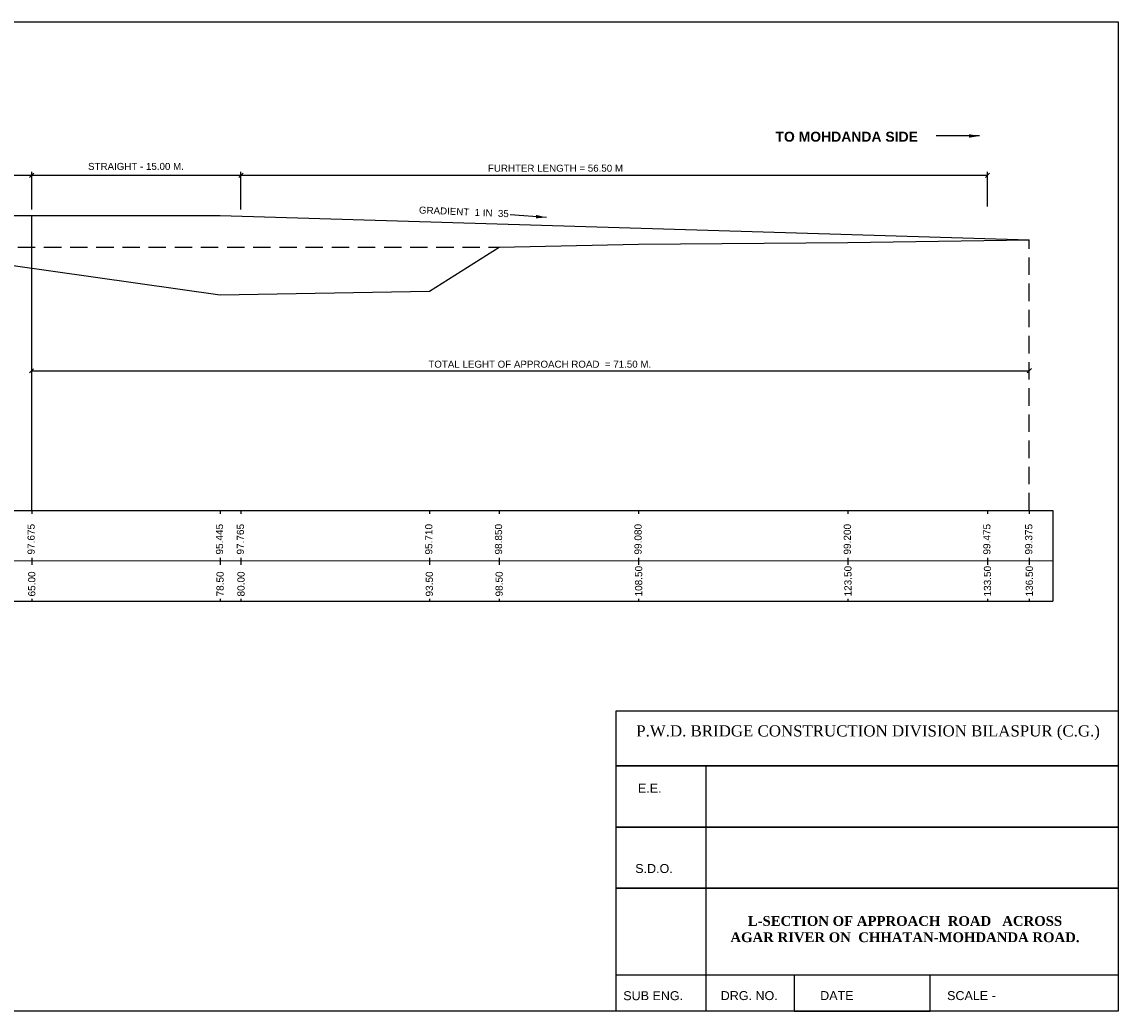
# Model space of a CAD drawing. Header units: millimetres. Extents: x 14179 to 252127, y -622806 to -269893.
# Tile 5 of 5: x 173564 to 252127, y -340778 to -269893. Entities that reach past the tile are written whole.
import ezdxf

# ---------------------------------------------------------------- set-up
doc = ezdxf.new("R2010")
doc.units = ezdxf.units.MM
doc.header["$LTSCALE"] = 1000
doc.header["$MEASUREMENT"] = 0
doc.linetypes.add('HIDDEN', pattern=[0.375, 0.25, -0.125])
doc.layers.add('dim', color=1, linetype='Continuous')
doc.layers.add('text', color=7, linetype='Continuous')
doc.styles.get("Standard").update_dxf_attribs({"font": 'arial.ttf', "height": 500})
doc.dimstyles.new('SANJAY', dxfattribs={"dimscale": 2.755, "dimtxt": 20000000001.9985, "dimasz": 42.0275, "dimexe": 15.388, "dimexo": 15.5775, "dimgap": 1.7375, "dimtad": 0, "dimtih": 1, "dimtoh": 1, "dimdec": 0, "dimzin": 0, "dimdsep": 46, "dimtxsty": 'Standard', "dimcen": 4000, "dimclrd": 3, "dimclre": 6, "dimclrt": 1, "dimadec": 0, "dimazin": 0, "dimtfac": 1, "dimtdec": 0, "dimtofl": 0, "dimtmove": 0, "dimatfit": 3, "dimfxl": 1, "dimtolj": 1, "dimtzin": 0, "dimarcsym": 0})

# ---------------------------------------------------------------- blocks, each defined once
blk = doc.blocks.new('A$C53573CA2')
at = {"layer": 'text', "insert": (0, 0), "char_height": 1, "width": 266.34, "attachment_point": 2}
blk.add_mtext('{\\fTimes New Roman|b1|i0|c0|p18;L-SECTION OF RAHAN NALA ON\\P SEMERSAL (BATHA) - JHAJHPURI KHURD \\P  ROAD.}', dxfattribs=at)
blk = doc.blocks.new('A$C153722A8')
at = {"layer": 'text', "insert": (16, 5), "char_height": 1, "width": 266.34, "attachment_point": 2}
blk.add_mtext('{\\fTimes New Roman|b1|i0|c0|p18;L-SECTION OF RAHAN NALA ON\\P SEMERSAL (BATHA) - JHAJHPURI KHURD \\P  ROAD.}', dxfattribs=at)
blk = doc.blocks.new('_Oblique')
at = {"color": 0, "linetype": 'ByBlock', "lineweight": -2}
blk.add_line((-0.5, -0.5), (0.5, 0.5), dxfattribs=at)

msp = doc.modelspace()

# ---------------------------------------------------------------- linework, layer by layer
for p, q in [((138282.8, -280885.3), (242764.6, -280885.3)), ((174264.6, -283339.4), (174264.6, -280635.3)), ((189264.6, -283339.4), (189264.6, -280635.3)), ((242764.6, -283111.3), (242764.6, -280635.3)), ((90764.6, -283770.6), (187764.6, -283770.6)), ((174264.6, -304895.5), (174264.6, -283770.6)), ((187764.6, -283770.6), (245764.6, -285520.5)), ((174264.6, -294886.2), (245764.6, -294886.2)), ((247441.9, -304895.6), (247441.9, -311402.8)), ((36717.2, -308544.4), (247441.9, -308483.5))]:
    msp.add_line(p, q)
at = {"color": 7}
for p, q in [((36717.2, -304895.6), (247441.9, -304895.6)), ((36717.2, -311402.8), (247441.9, -311402.8))]:
    msp.add_line(p, q, dxfattribs=at)
for points in [[(252126.5, -340778.3), (35570.9, -340778.3), (35570.9, -269893.5), (252126.5, -269893.5)], [(216160, -319264.9), (252126.5, -319264.9), (252126.5, -340778.3), (216160, -340778.3)], [(216160, -319264.9), (252126.5, -319264.9), (252126.5, -323205.1), (216160, -323205.1)], [(216160, -323205.1), (252126.5, -323205.1), (252126.5, -327589.3), (216160, -327589.3)], [(216160, -323205.1), (222576.1, -323205.1), (222576.1, -340778.3), (216160, -340778.3)], [(216160, -327589.3), (252126.5, -327589.3), (252126.5, -331973.5), (216160, -331973.5)], [(216160, -331973.5), (252126.5, -331973.5), (252126.5, -338207.3), (216160, -338207.3)], [(228917.7, -340778.3), (238650.5, -340778.3), (238650.5, -338207.3), (228917.7, -338207.3)]]:
    msp.add_lwpolyline(points, close=True)
msp.add_lwpolyline([(124264.6, -287675.5), (129264.6, -291265.5), (134264.6, -291565.5), (139264.6, -291815.6), (144264.6, -291625.6), (149264.6, -291605.5), (154264.6, -291315.5), (159264.6, -291205.5), (164264.6, -287475.6), (169264.6, -287800.5), (172764.6, -287320.5), (187764.6, -289450.5), (202764.6, -289185.5), (207764.6, -286045.5), (217764.6, -285815.5), (232764.6, -285695.6), (245764.6, -285520.5)])
at = {"layer": 'dim', "color": 0, "linetype": 'HIDDEN', "ltscale": 5}
for p, q in [((245764.6, -304895.5), (245764.6, -285520.5)), ((90764.6, -286045.5), (207764.6, -286045.5))]:
    msp.add_line(p, q, dxfattribs=at)
at = {"layer": 'text'}
for points in [[(174264.6, -304895.5), (174264.6, -305149.5)], [(187764.6, -304895.5), (187764.6, -305149.5)], [(189264.6, -304895.5), (189264.6, -305149.5)], [(202764.6, -304895.5), (202764.6, -305149.5)], [(207764.6, -304895.5), (207764.6, -305149.5)], [(217764.6, -304895.5), (217764.6, -305149.5)], [(232764.6, -304895.5), (232764.6, -305149.5)], [(242764.6, -304895.5), (242764.6, -305149.5)], [(245764.6, -304895.5), (245764.6, -305149.5)], [(174264.6, -308298.2), (174264.6, -308806.2)], [(187764.6, -308298.2), (187764.6, -308806.2)], [(189264.6, -308298.2), (189264.6, -308806.2)], [(202764.6, -308298.2), (202764.6, -308806.2)], [(207764.6, -308298.2), (207764.6, -308806.2)], [(217764.6, -308298.2), (217764.6, -308806.2)], [(232764.6, -308298.2), (232764.6, -308806.2)], [(242764.6, -308298.2), (242764.6, -308806.2)], [(245764.6, -308298.2), (245764.6, -308806.2)], [(174264.6, -311231), (174264.6, -311402.8)], [(187764.6, -311231), (187764.6, -311402.8)], [(189264.6, -311231), (189264.6, -311402.8)], [(202764.6, -311231), (202764.6, -311402.8)], [(207764.6, -311231), (207764.6, -311402.8)], [(217764.6, -311231), (217764.6, -311402.8)], [(232764.6, -311231), (232764.6, -311402.8)], [(242764.6, -311231), (242764.6, -311402.8)], [(245764.6, -311231), (245764.6, -311402.8)]]:
    msp.add_lwpolyline(points, dxfattribs=at)

# ---------------------------------------------------------------- block references
at = {"xscale": 300, "yscale": 300, "zscale": 300, "rotation": 180}
for p in [(174264.6, -280885.3), (189264.6, -280885.3), (174255.3, -294895.5)]:
    msp.add_blockref('_Oblique', p, dxfattribs=at)
at = {"xscale": 300, "yscale": 300, "zscale": 300}
for p in [(242764.6, -280885.3), (245764.6, -294886.2)]:
    msp.add_blockref('_Oblique', p, dxfattribs=at)
for name, p in [('A$C53573CA2', (236767, -333942.8)), ('A$C153722A8', (247931.9, -337720.5))]:
    msp.add_blockref(name, p)

# ---------------------------------------------------------------- texts
for s, insert, char_height, width, attachment_point in [('{\\fArial|b1|i0|c0|p34;\\H2.5x;TO MOHDANDA SIDE}', (227568.8, -277761.4), 286.088, 18426.718, 1), ('E.E.', (217715.7, -324487), 642.48, 5276.607, 1), ('S.D.O.', (217520.4, -330241.4), 642.48, 5276.607, 1), ('{\\fTimes New Roman|b1|i0|c0|p18;L-SECTION OF APPROACH  ROAD   ACROSS AGAR RIVER ON  CHHATAN-MOHDANDA ROAD.}', (236851.4, -333970.4), 700, 25377.493, 2), ('{\\fArial|b1|i0|c0|p34;L-SECTION OF RAHAN NALA ON\\P SEMERSAL (BATHA) - JHAJHPURI KHURD \\P  ROAD.}', (236785.2, -333937.1), 1.213, 266.337, 2), ('{\\fArial|b1|i0|c0|p34;L-SECTION OF RAHAN NALA ON\\P SEMERSAL (BATHA) - JHAJHPURI KHURD \\P  ROAD.}', (236785.2, -333937.1), 1.213, 266.337, 2), ('{\\fTimes New Roman|b1|i0|c0|p18;L-SECTION OF RAHAN NALA ON\\P SEMERSAL (BATHA) - JHAJHPURI KHURD \\P  ROAD.}', (236782.9, -333938.1), 1, 266.337, 2), ('{\\fArial|b1|i0|c0|p34;L-SECTION OF RAHAN NALA ON\\P SEMERSAL (BATHA) - JHAJHPURI KHURD \\P  ROAD.}', (236936.6, -333936.7), 1.213, 266.337, 2), ('SUB ENG.', (216663.1, -339353.9), 642.48, 5276.607, 1), ('DRG. NO.', (223647.4, -339347.4), 642.48, 5276.607, 1), ('DATE', (230776.7, -339347.4), 642.48, 5276.607, 1), ('SCALE - ', (239871.5, -339347.4), 642.48, 24119.337, 1)]:
    msp.add_mtext(s, dxfattribs=dict(insert=insert, char_height=char_height, width=width, attachment_point=attachment_point))
at = {"attachment_point": 1}
for s, insert, char_height in [('{\\C0;STRAIGHT - 15.00 M.}', (178304.2, -279996.7), 500), ('FURHTER LENGTH = 56.50 M', (206962.5, -280126.8), 500), ('{\\C0;TOTAL LEGHT OF APPROACH ROAD  = 71.50 M.}', (202694.6, -294171.6), 500), ('{\\fTimes New Roman|b0|i0|c0|p18; P.W.D. BRIDGE CONSTRUCTION DIVISION BILASPUR (C.G.)}', (217291.4, -320299.1), 800)]:
    msp.add_mtext(s, dxfattribs=dict(at, insert=insert, char_height=char_height))
at = {"insert": (202032.6, -283116.2), "char_height": 500, "attachment_point": 1, "rotation": 357.554994}
msp.add_mtext('GRADIENT  1 IN  35', dxfattribs=at)
at = {"layer": 'text'}
for s, p in [('97.675', (174478.8, -308062.8)), ('95.445', (187978.8, -308062.8)), ('97.765', (189478.8, -308062.8)), ('95.710', (202978.8, -308062.8)), ('98.850', (207978.8, -308062.8)), ('99.080', (217978.8, -308062.8)), ('99.200', (232978.8, -308062.8)), ('99.475', (242978.8, -308062.8)), ('99.375', (245978.8, -308062.8)), ('65.00', (174521.6, -311068.3)), ('78.50', (188021.6, -311068.3)), ('80.00', (189521.6, -311068.3)), ('93.50', (203021.6, -311068.3)), ('98.50', (208021.6, -311068.3)), ('108.50', (218021.6, -311068.3)), ('123.50', (233021.6, -311068.3)), ('133.50', (243021.6, -311068.3)), ('136.50', (246021.6, -311068.3))]:
    msp.add_text(s, height=513.85, rotation=90, dxfattribs=at).set_placement(p)

# ---------------------------------------------------------------- leaders
for points in [[(242198.3, -278065.8), (239094.3, -278065.8)], [(211155.9, -283903.4), (208559.8, -283706.3)]]:
    msp.add_leader(points, dimstyle='SANJAY', override={"dimscale": 1, "dimtxt": 200, "dimasz": 750, "dimexe": 100, "dimexo": 100, "dimgap": 30, "dimtad": 0, "dimtih": 0, "dimtoh": 0, "dimcen": -1000, "dimclrd": 0, "dimclre": 3, "dimclrt": 7}, dxfattribs=at)

doc.saveas('drawing.dxf')
